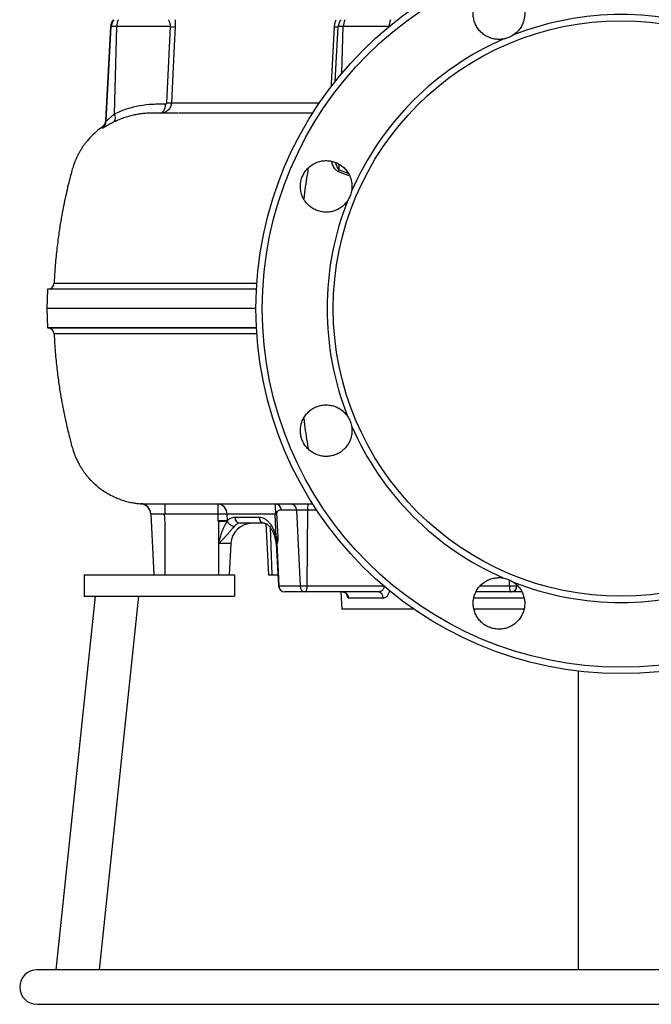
# Model space of a CAD drawing. Header units: millimetres. Extents: x 1733 to 2921, y 857 to 4238.
# Tile 1 of 7: x 1733 to 2321, y 857 to 1774. Entities that reach past the tile are written whole.
import ezdxf

# ---------------------------------------------------------------- set-up
doc = ezdxf.new("R2010")
doc.units = ezdxf.units.MM
doc.header["$LTSCALE"] = 2

msp = doc.modelspace()

# ---------------------------------------------------------------- linework, layer by layer
at = {"color": 7, "linetype": 'Continuous', "lineweight": 25}
for p, q in [((1817.39, 1767.7), (1812.82, 1680.46)), ((1813.43, 1679.89), (1818.03, 1767.7)), ((1823.26, 1767.7), (1818.03, 1767.7)), ((1821.13, 1686.42), (1823.26, 1767.7)), ((1873.17, 1767.7), (1823.26, 1767.7)), ((1869.79, 1696.65), (1873.17, 1767.7)), ((2026.71, 1716.72), (2029.39, 1767.7)), ((2034.17, 1767.7), (2029.39, 1767.7)), ((2076.75, 1767.7), (2034.17, 1767.7)), ((1858.21, 1687.17), (1856.84, 1687.17)), ((1809.38, 1673.86), (1809.4, 1673.87)), ((1758.63, 1523.17), (1758.31, 1505.17)), ((1953.37, 1523.17), (1758.63, 1523.17)), ((1758.31, 1505.17), (1758.63, 1487.17)), ((1952.89, 1505.17), (1758.31, 1505.17)), ((1953.37, 1487.17), (1758.63, 1487.17)), ((1765.1, 1481.46), (1765.1, 1481.46)), ((1845.65, 1323.35), (1845.65, 1323.35)), ((1867.89, 1323.17), (1867.89, 1313.7)), ((1917.66, 1313.7), (1917.66, 1323.17)), ((1854.91, 1313.99), (1857.89, 1257.17)), ((1867.42, 1314.11), (1867.89, 1305.17)), ((1917.66, 1313.7), (1867.89, 1313.7)), ((1917.83, 1307.51), (1917.66, 1313.7)), ((1970.81, 1313.7), (1925.84, 1313.7)), ((1925.84, 1313.7), (1926.01, 1307.51)), ((1971.82, 1292.37), (1970.81, 1313.7)), ((1990.6, 1317.49), (1993.9, 1246.86)), ((2000.82, 1317.49), (2000.34, 1246.86)), ((1867.89, 1305.17), (1867.89, 1257.17)), ((1917.89, 1306.5), (1917.89, 1286.22)), ((1933.25, 1310.86), (1955.9, 1310.86)), ((1960.81, 1305.17), (1938.16, 1305.17)), ((1962.19, 1304.82), (1964.69, 1257.17)), ((1929.41, 1286.22), (1917.89, 1286.22)), ((1917.89, 1286.22), (1917.89, 1257.17)), ((1929.41, 1286.22), (1927.89, 1257.17)), ((1971.79, 1286.22), (1973.85, 1246.86)), ((1972.21, 1286.22), (1974.17, 1246.86)), ((1972.66, 1286.22), (1972.21, 1286.22)), ((1792.89, 1257.17), (1932.89, 1257.17)), ((1792.89, 1257.17), (1792.89, 1237.17)), ((1932.89, 1257.17), (1932.89, 1237.17)), ((1964.69, 1257.17), (1967.62, 1257.17)), ((1967.62, 1257.17), (1973.31, 1257.17)), ((1974.17, 1246.86), (1993.9, 1246.86)), ((1979.86, 1241.17), (1979.85, 1241.17)), ((1999.24, 1241.17), (1979.86, 1241.17)), ((1993.9, 1246.86), (2000.34, 1246.86)), ((1999.55, 1241.17), (1999.24, 1241.17)), ((2066.34, 1241.17), (1999.55, 1241.17)), ((2032.05, 1241.17), (2032.89, 1225.17)), ((2190.64, 1241.17), (2157.94, 1241.17)), ((2188.77, 1246.86), (2195.73, 1246.86)), ((2190.97, 1241.17), (2190.64, 1241.17)), ((2200.28, 1241.17), (2190.97, 1241.17)), ((1803.23, 1237.17), (1766.65, 889.17)), ((1792.89, 1237.17), (1932.89, 1237.17)), ((1843.45, 1237.17), (1806.87, 889.17)), ((2071.43, 1235.49), (2039.24, 1235.49)), ((2100.02, 1225.17), (2032.89, 1225.17)), ((2202.09, 1225.17), (2155.92, 1225.17)), ((2252.89, 1167.53), (2252.89, 889.17)), ((2836.89, 889.17), (1748.89, 889.17)), ((1748.89, 857.17), (2836.89, 857.17))]:
    msp.add_line(p, q, dxfattribs=at)
at = {"color": 8, "linetype": 'Continuous', "lineweight": 25}
for p, q in [((1818.03, 1767.7), (1817.39, 1767.7)), ((2032.93, 1724.32), (2034.17, 1767.7)), ((2076.75, 1767.63), (2076.75, 1767.7)), ((1812.82, 1680.46), (1813.43, 1679.89)), ((2030.37, 1634.44), (2030.51, 1639.33)), ((1845.65, 1323.35), (1845.78, 1323.43)), ((2009.59, 1317.49), (2000.82, 1317.49)), ((1965.98, 1301.5), (1967.62, 1257.17)), ((1972.21, 1286.22), (1971.79, 1286.22)), ((2188.69, 1252.25), (2188.77, 1246.86)), ((1973.85, 1246.86), (1974.17, 1246.86)), ((2000.34, 1246.86), (2071.82, 1246.86)), ((2161.89, 1246.86), (2188.77, 1246.86)), ((2202.26, 1235.49), (2155.63, 1235.49))]:
    msp.add_line(p, q, dxfattribs=at)
at = {"color": 7, "linetype": 'Continuous', "lineweight": 25, "flags": 128}
for points in [[(1877.55, 1767.7), (1876.69, 1749.73), (1874.16, 1696.65)], [(1864.18, 1687.17), (1865.03, 1687.33), (1865.85, 1687.81), (1866.61, 1688.59), (1867.28, 1689.64), (1867.84, 1690.93), (1868.27, 1692.41), (1868.55, 1694.01), (1868.68, 1695.7)], [(1972.03, 1314.8), (1972.85, 1297.52), (1973.1, 1292.37)], [(2188.77, 1246.86), (2188.83, 1245.73), (2188.94, 1244.66), (2189.12, 1243.68), (2189.35, 1242.82), (2189.63, 1242.12), (2189.94, 1241.6), (2190.28, 1241.28), (2190.64, 1241.17)]]:
    msp.add_lwpolyline(points, dxfattribs=at)
at = {"color": 8, "linetype": 'Continuous', "lineweight": 25, "flags": 128}
msp.add_lwpolyline([(2023.18, 1711.61), (2023.34, 1714.62), (2026.1, 1767.7)], dxfattribs=at)
at = {"color": 7, "linetype": 'Continuous', "lineweight": 25}
for radius in [340, 334.1, 268]:
    msp.add_circle((2292.89, 1505.17), radius, dxfattribs=at)
for centre, radius, start, end in [((1827.38, 1767.17), 10, 135.573, 177), ((1828.02, 1767.17), 10.01, 135.61936, 177.01007), ((1839.27, 1767.57), 16.01, 155.66245, 179.56368), ((2039.37, 1767.17), 10, 135.573, 177), ((2049.11, 1767.55), 14.94, 153.67954, 179.43778), ((2094.11, 1767.6), 17.36, 157.74265, 179.67419), ((2292.89, 1505.17), 273.78, 68.51032, 111.48968), ((1875.36, 1810.98), 43.34, 267.10709, 272.89291), ((2027.74, 1789.5), 21.87, 265.68429, 274.31571), ((2292.89, 1505.17), 273.78, 113.51032, 156.48968), ((1871.97, 1740.33), 43.74, 267.13726, 272.86274), ((1804.43, 1680.37), 9.01, 307.06131, 356.93087), ((1815.07, 1682.89), 7.02, 326.05712, 30.18011), ((2014.2, 1639.13), 16.84, 336.92569, 343.8496), ((2292.89, 1505.17), 273.78, 158.51032, 201.48968), ((1758.9, 1529.17), 6, 270.00186, 357.4137), ((1758.9, 1481.17), 6, 2.3004, 89.89599), ((2292.89, 1505.17), 273.78, 203.51032, 246.48968), ((1844.93, 1313.4), 10, 3.24414, 85.71207), ((1844.93, 1313.46), 10, 3.00012, 46.02323), ((1916.73, 1314.1), 9.12, 357.47669, 84.12524), ((1970.81, 1317.39), 5.78, 0.94747, 88.08292), ((1984.93, 1317.52), 5.66, 359.68094, 86.75649), ((2012.11, 1318.83), 11.37, 157.54529, 186.79139), ((1921.75, 1190.8), 122.97, 88.09387, 91.90613), ((1967.48, 1313.12), 4.86, 20.24995, 43.48007), ((1921.92, 1184.61), 122.97, 88.09387, 91.90613), ((1932.89, 1309.89), 7.31, 199.51743, 270.46369), ((1949.38, 1285.17), 20, 90, 177), ((1938.72, 1310.62), 5.47, 177.47669, 264.12524), ((1961.37, 1310.62), 5.47, 177.47669, 264.12524), ((1951.82, 1285.17), 20, 3, 18.86869), ((1974.52, 1288.91), 2.97, 142.45732, 161.49075), ((1951.26, 1285.18), 20.97, 2.84646, 12.87642), ((1972.46, 1254.6), 37.78, 89.03166, 90.96834), ((1970.74, 1285.48), 5.43, 63.67601, 74.8081), ((2292.89, 1505.17), 273.78, 248.51032, 291.48968), ((1979.85, 1247.17), 6, 183, 270), ((1980, 1247.01), 5.84, 181.48536, 268.6114), ((1999.56, 1246.83), 5.66, 179.68094, 266.75649), ((1989.05, 1245.51), 11.37, 337.54529, 6.79139), ((2033.34, 1235.26), 5.91, 2.18988, 89.27484), ((2065.89, 1235.64), 5.55, 358.40836, 85.29298), ((2190.32, 1246.55), 5.41, 276.91266, 3.29475), ((1748.89, 873.17), 16, 90, 270)]:
    msp.add_arc(centre, radius, start, end, dxfattribs=at)
at = {"color": 8, "linetype": 'Continuous', "lineweight": 25}
msp.add_arc((1844.93, 1313.46), 10, 46.02325, 85.08253, dxfattribs=at)
at = {"color": 7, "linetype": 'Continuous', "lineweight": 25}
for points, knots in [([(2183.67, 1756.23), (2182.22, 1755.95), (2180.76, 1755.81), (2178.57, 1755.79), (2177.83, 1755.82), (2176.37, 1755.95), (2175.63, 1756.04), (2173.45, 1756.43), (2172.04, 1756.82), (2169.98, 1757.6), (2169.31, 1757.89), (2167.98, 1758.53), (2167.33, 1758.89), (2165.44, 1760.03), (2164.27, 1760.9), (2162.08, 1762.85), (2161.06, 1763.95), (2159.26, 1766.26), (2158.48, 1767.5), (2157.47, 1769.46), (2157.16, 1770.13), (2156.6, 1771.5), (2156.36, 1772.2), (2155.73, 1774.3), (2155.44, 1775.73), (2155.2, 1777.94), (2155.15, 1778.68), (2155.13, 1780.15), (2155.15, 1780.88), (2155.32, 1783.07), (2155.56, 1784.51), (2156.32, 1787.38), (2156.82, 1788.76), (2157.76, 1790.74), (2158.11, 1791.39), (2158.86, 1792.65), (2159.27, 1793.27), (2160.56, 1795.07), (2161.53, 1796.17), (2163.12, 1797.68), (2163.67, 1798.17), (2164.83, 1799.08), (2165.44, 1799.51), (2167.29, 1800.72), (2168.58, 1801.4), (2171.29, 1802.52), (2172.72, 1802.97), (2175.59, 1803.58), (2177.04, 1803.75), (2179.24, 1803.81), (2179.99, 1803.79), (2181.46, 1803.7), (2182.19, 1803.61), (2184.36, 1803.27), (2185.78, 1802.91), (2187.86, 1802.17), (2188.55, 1801.89), (2189.89, 1801.27), (2190.54, 1800.93), (2192.43, 1799.83), (2193.63, 1798.98), (2195.88, 1797.05), (2196.9, 1796), (2198.28, 1794.29), (2198.71, 1793.7), (2199.53, 1792.48), (2199.91, 1791.84), (2200.96, 1789.89), (2201.54, 1788.54), (2202.21, 1786.45), (2202.4, 1785.74), (2202.72, 1784.3), (2202.85, 1783.57), (2203.13, 1781.38), (2203.18, 1779.92), (2203.02, 1776.99), (2202.8, 1775.51), (2202.1, 1772.66), (2201.62, 1771.28), (2200.72, 1769.27), (2200.38, 1768.61), (2199.65, 1767.32), (2199.26, 1766.7), (2198.01, 1764.9), (2197.07, 1763.78), (2195.5, 1762.22), (2194.94, 1761.72), (2193.8, 1760.78), (2193.21, 1760.34), (2192.59, 1759.92)], [0, 0, 0, 0, 0.03125, 0.03125, 0.046875, 0.046875, 0.0625, 0.0625, 0.09375, 0.09375, 0.109375, 0.109375, 0.125, 0.125, 0.15625, 0.15625, 0.1875, 0.1875, 0.21875, 0.21875, 0.234375, 0.234375, 0.25, 0.25, 0.28125, 0.28125, 0.296875, 0.296875, 0.3125, 0.3125, 0.34375, 0.34375, 0.375, 0.375, 0.390625, 0.390625, 0.40625, 0.40625, 0.4375, 0.4375, 0.453125, 0.453125, 0.46875, 0.46875, 0.5, 0.5, 0.53125, 0.53125, 0.5625, 0.5625, 0.578125, 0.578125, 0.59375, 0.59375, 0.625, 0.625, 0.640625, 0.640625, 0.65625, 0.65625, 0.6875, 0.6875, 0.71875, 0.71875, 0.734375, 0.734375, 0.75, 0.75, 0.78125, 0.78125, 0.796875, 0.796875, 0.8125, 0.8125, 0.84375, 0.84375, 0.875, 0.875, 0.90625, 0.90625, 0.921875, 0.921875, 0.9375, 0.9375, 0.96875, 0.96875, 0.984375, 0.984375, 1, 1, 1, 1]), ([(1873.17, 1767.7), (1873.2, 1768.05), (1873.2, 1768.39), (1873.19, 1769.07), (1873.17, 1769.4), (1873.06, 1770.37), (1872.93, 1770.96), (1872.61, 1772.06), (1872.42, 1772.55), (1872, 1773.43), (1871.78, 1773.82), (1871.53, 1774.17)], [0, 0, 0, 0, 0.125, 0.125, 0.25, 0.25, 0.5, 0.5, 0.75, 0.75, 1, 1, 1, 1]), ([(1877.62, 1774.17), (1877.65, 1773.17), (1877.66, 1772.13), (1877.63, 1769.94), (1877.6, 1768.83), (1877.55, 1767.7)], [0, 0, 0, 0, 0.5, 0.5, 1, 1, 1, 1]), ([(2026.1, 1767.7), (2026.15, 1768.83), (2026.31, 1769.94), (2026.68, 1771.56), (2026.83, 1772.09), (2027.17, 1773.15), (2027.36, 1773.67), (2027.57, 1774.17)], [0, 0, 0, 0, 0.5, 0.5, 0.75, 0.75, 1, 1, 1, 1]), ([(2192.59, 1759.92), (2191.24, 1759.01), (2189.82, 1758.25), (2187.59, 1757.32), (2186.83, 1757.05), (2185.27, 1756.58), (2184.48, 1756.38), (2183.67, 1756.23)], [0, 0, 0, 0, 0.5, 0.5, 0.75, 0.75, 1, 1, 1, 1]), ([(1874.16, 1696.65), (1874.12, 1696.01), (1874.03, 1695.39), (1873.73, 1694.16), (1873.52, 1693.55), (1872.99, 1692.4), (1872.66, 1691.85), (1871.92, 1690.82), (1871.51, 1690.34), (1870.59, 1689.47), (1870.08, 1689.08), (1869.03, 1688.4), (1868.47, 1688.12), (1867.29, 1687.65), (1866.68, 1687.47), (1865.45, 1687.23), (1864.82, 1687.17), (1864.18, 1687.17)], [0, 0, 0, 0, 0.125, 0.125, 0.25, 0.25, 0.375, 0.375, 0.5, 0.5, 0.625, 0.625, 0.75, 0.75, 0.875, 0.875, 1, 1, 1, 1]), ([(1868.68, 1695.7), (1868.93, 1695.7), (1869.18, 1695.77), (1869.5, 1696.02), (1869.6, 1696.12), (1869.74, 1696.36), (1869.78, 1696.5), (1869.79, 1696.65)], [0, 0, 0, 0, 0.5, 0.5, 0.75, 0.75, 1, 1, 1, 1]), ([(1821.13, 1686.42), (1823.02, 1687.37), (1824.94, 1688.24), (1828.81, 1689.83), (1830.77, 1690.55), (1836.67, 1692.49), (1840.62, 1693.48), (1848.57, 1694.93), (1852.57, 1695.38), (1857.59, 1695.63), (1858.59, 1695.67), (1860.61, 1695.7), (1861.62, 1695.7), (1864.64, 1695.7), (1866.66, 1695.7), (1868.68, 1695.7)], [0, 0, 0, 0, 0.125, 0.125, 0.25, 0.25, 0.5, 0.5, 0.75, 0.75, 0.8125, 0.8125, 0.875, 0.875, 1, 1, 1, 1]), ([(1812.77, 1680.47), (1812.72, 1679.81), (1812.59, 1678.41), (1811.74, 1676.55), (1810.7, 1675.13), (1809.84, 1674.31), (1809.46, 1674.04), (1809.34, 1673.96)], [0, 0, 0, 0, 0.200925, 0.434023, 0.660801, 0.89134, 1, 1, 1, 1]), ([(1820.89, 1678.97), (1819.31, 1678.19), (1817.89, 1677.44), (1815.96, 1676.38), (1815.34, 1676.03), (1814.2, 1675.39), (1813.68, 1675.09), (1812.72, 1674.55), (1812.29, 1674.31), (1811.71, 1673.99), (1811.53, 1673.89), (1811.19, 1673.71), (1811.03, 1673.63), (1810.32, 1673.27), (1809.98, 1673.14), (1809.87, 1673.18)], [0, 0, 0, 0, 0.25, 0.25, 0.375, 0.375, 0.5, 0.5, 0.625, 0.625, 0.6875, 0.6875, 0.75, 0.75, 1, 1, 1, 1]), ([(1813.43, 1679.89), (1813.47, 1679.86), (1813.55, 1679.89), (1813.82, 1680.06), (1814, 1680.2), (1814.45, 1680.57), (1814.71, 1680.8), (1815.29, 1681.33), (1815.61, 1681.62), (1816.31, 1682.26), (1816.69, 1682.6), (1817.49, 1683.32), (1817.9, 1683.69), (1819.2, 1684.83), (1820.13, 1685.62), (1821.13, 1686.42)], [0, 0, 0, 0, 0.125, 0.125, 0.25, 0.25, 0.375, 0.375, 0.5, 0.5, 0.625, 0.625, 0.75, 0.75, 1, 1, 1, 1]), ([(1856.84, 1687.17), (1856.65, 1687.17), (1856.45, 1687.17), (1856.07, 1687.17), (1855.5, 1687.16), (1854.93, 1687.15), (1853.78, 1687.12), (1853.02, 1687.09), (1850.74, 1686.97), (1849.22, 1686.85), (1846.18, 1686.53), (1844.67, 1686.32), (1841.65, 1685.83), (1840.15, 1685.54), (1835.64, 1684.54), (1832.65, 1683.7), (1828.19, 1682.15), (1826.71, 1681.58), (1823.78, 1680.35), (1822.33, 1679.69), (1820.89, 1678.97)], [0, 0, 0, 0, 0.015625, 0.015625, 0.03125, 0.0625, 0.0625, 0.125, 0.125, 0.25, 0.25, 0.375, 0.375, 0.5, 0.5, 0.75, 0.75, 0.875, 0.875, 1, 1, 1, 1]), ([(1880.31, 1687.17), (1878.48, 1687.17), (1874.1, 1687.17), (1868.33, 1687.17), (1862.95, 1687.17), (1859.71, 1687.17), (1858.3, 1687.17), (1858.21, 1687.17)], [0, 0, 0, 0, 0.204906, 0.48822, 0.747393, 0.982581, 1, 1, 1, 1]), ([(2006.12, 1687.17), (2003.71, 1687.17), (1995.37, 1687.17), (1981.98, 1687.17), (1965.84, 1687.17), (1950.61, 1687.17), (1936.27, 1687.17), (1923.03, 1687.17), (1910.93, 1687.17), (1899.98, 1687.17), (1890.27, 1687.17), (1883.95, 1687.17), (1881.25, 1687.17), (1880.98, 1687.17)], [0, 0, 0, 0, 0.0416497, 0.1443565, 0.2469885, 0.3524388, 0.4579703, 0.5634205, 0.668831, 0.7743225, 0.8797329, 0.9882051, 1, 1, 1, 1]), ([(1809.37, 1673.88), (1809.04, 1673.68), (1806.67, 1672.17), (1803.09, 1669.02), (1798.97, 1665.02), (1796.21, 1661.9), (1794.28, 1659.5), (1792.68, 1657.36), (1790.98, 1654.89), (1789.33, 1652.26), (1787.75, 1649.47), (1786.09, 1646.23), (1784.45, 1642.51), (1782.84, 1638.19), (1781.42, 1633.31), (1779.82, 1627.23), (1777.94, 1619.79), (1776.08, 1611.8), (1774.24, 1603.22), (1772.43, 1594.04), (1770.52, 1583.11), (1768.58, 1570.19), (1766.83, 1555.42), (1765.55, 1541.42), (1765.12, 1532.42), (1764.95, 1528.88)], [0, 0, 0, 0, 0.007438, 0.055212, 0.092858, 0.12004, 0.1367, 0.15283, 0.172328, 0.195609, 0.213551, 0.235233, 0.266462, 0.291504, 0.323592, 0.363484, 0.411597, 0.470166, 0.520164, 0.578934, 0.648815, 0.731843, 0.828028, 0.932527, 1, 1, 1, 1]), ([(2038.14, 1605.47), (2037.31, 1604.24), (2036.38, 1603.11), (2034.84, 1601.55), (2034.3, 1601.05), (2033.17, 1600.1), (2032.58, 1599.65), (2030.77, 1598.38), (2029.49, 1597.66), (2027.49, 1596.76), (2026.81, 1596.49), (2025.41, 1596), (2024.7, 1595.79), (2022.56, 1595.27), (2021.11, 1595.05), (2018.18, 1594.88), (2016.69, 1594.93), (2013.78, 1595.3), (2012.35, 1595.62), (2010.25, 1596.29), (2009.55, 1596.55), (2008.2, 1597.13), (2007.53, 1597.45), (2005.6, 1598.49), (2004.38, 1599.29), (2002.65, 1600.68), (2002.1, 1601.17), (2001.04, 1602.2), (2000.54, 1602.73), (1999.11, 1604.39), (1998.26, 1605.59), (1996.77, 1608.15), (1996.15, 1609.49), (1995.42, 1611.55), (1995.2, 1612.25), (1994.84, 1613.68), (1994.68, 1614.4), (1994.33, 1616.59), (1994.24, 1618.05), (1994.29, 1620.25), (1994.34, 1620.98), (1994.51, 1622.45), (1994.64, 1623.18), (1995.09, 1625.34), (1995.53, 1626.74), (1996.65, 1629.45), (1997.34, 1630.77), (1998.94, 1633.23), (1999.84, 1634.38), (2001.36, 1635.98), (2001.9, 1636.49), (2003.01, 1637.47), (2003.58, 1637.92), (2005.36, 1639.21), (2006.62, 1639.96), (2008.62, 1640.91), (2009.3, 1641.2), (2010.69, 1641.71), (2011.38, 1641.93), (2013.5, 1642.49), (2014.95, 1642.74), (2017.91, 1642.97), (2019.37, 1642.94), (2021.55, 1642.71), (2022.28, 1642.6), (2023.72, 1642.31), (2024.44, 1642.13), (2026.56, 1641.49), (2027.92, 1640.95), (2029.87, 1639.94), (2030.51, 1639.58), (2031.76, 1638.79), (2032.37, 1638.36), (2034.11, 1637.01), (2035.18, 1636.01), (2037.14, 1633.83), (2038.03, 1632.63), (2039.55, 1630.12), (2040.19, 1628.81), (2040.97, 1626.74), (2041.2, 1626.04), (2041.59, 1624.61), (2041.76, 1623.9), (2042.15, 1621.74), (2042.27, 1620.28), (2042.26, 1618.06), (2042.22, 1617.32), (2042.08, 1615.85), (2041.97, 1615.12), (2041.83, 1614.39)], [0, 0, 0, 0, 0.03125, 0.03125, 0.046875, 0.046875, 0.0625, 0.0625, 0.09375, 0.09375, 0.109375, 0.109375, 0.125, 0.125, 0.15625, 0.15625, 0.1875, 0.1875, 0.21875, 0.21875, 0.234375, 0.234375, 0.25, 0.25, 0.28125, 0.28125, 0.296875, 0.296875, 0.3125, 0.3125, 0.34375, 0.34375, 0.375, 0.375, 0.390625, 0.390625, 0.40625, 0.40625, 0.4375, 0.4375, 0.453125, 0.453125, 0.46875, 0.46875, 0.5, 0.5, 0.53125, 0.53125, 0.5625, 0.5625, 0.578125, 0.578125, 0.59375, 0.59375, 0.625, 0.625, 0.640625, 0.640625, 0.65625, 0.65625, 0.6875, 0.6875, 0.71875, 0.71875, 0.734375, 0.734375, 0.75, 0.75, 0.78125, 0.78125, 0.796875, 0.796875, 0.8125, 0.8125, 0.84375, 0.84375, 0.875, 0.875, 0.90625, 0.90625, 0.921875, 0.921875, 0.9375, 0.9375, 0.96875, 0.96875, 0.984375, 0.984375, 1, 1, 1, 1]), ([(2041.83, 1614.39), (2041.53, 1612.79), (2041.06, 1611.24), (2040.14, 1609.01), (2039.79, 1608.28), (2039.02, 1606.85), (2038.6, 1606.15), (2038.14, 1605.47)], [0, 0, 0, 0, 0.5, 0.5, 0.75, 0.75, 1, 1, 1, 1]), ([(1759.14, 1487.17), (1759.25, 1487.17), (1759.48, 1487.17), (1762.65, 1487.17), (1768.1, 1487.17), (1776.04, 1487.17), (1786.32, 1487.17), (1798.88, 1487.17), (1813.62, 1487.17), (1830.5, 1487.17), (1849.52, 1487.17), (1870.57, 1487.17), (1893.49, 1487.17), (1918.21, 1487.17), (1938.41, 1487.17), (1950.65, 1487.17), (1953.65, 1487.17)], [0, 0, 0, 0, 0.0653102, 0.1405115, 0.2154646, 0.2912996, 0.3674002, 0.4435874, 0.5196815, 0.5955111, 0.6713096, 0.7473701, 0.8235257, 0.8995981, 0.9754066, 1, 1, 1, 1]), ([(1764.95, 1481.46), (1765.09, 1478.54), (1765.46, 1470.25), (1766.63, 1456.95), (1768.31, 1442.23), (1770.2, 1429.21), (1772.1, 1418.1), (1774, 1408.23), (1775.88, 1399.44), (1777.71, 1391.54), (1779.36, 1384.87), (1780.86, 1379.2), (1782.33, 1373.68), (1784.11, 1368.61), (1786.14, 1364.01), (1788.03, 1360.34), (1789.84, 1357.24), (1791.56, 1354.59), (1793.4, 1352), (1795.37, 1349.45), (1797.84, 1346.57), (1801.01, 1343.26), (1804.78, 1339.85), (1809.03, 1336.56), (1813.59, 1333.51), (1818.62, 1330.71), (1824.14, 1328.22), (1829.65, 1326.27), (1834.84, 1324.9), (1839.24, 1324.06), (1842.73, 1323.6), (1844.86, 1323.4), (1845.57, 1323.36), (1845.65, 1323.35)], [0, 0, 0, 0, 0.04423, 0.125936, 0.202279, 0.268909, 0.325431, 0.373162, 0.421325, 0.461796, 0.496179, 0.525641, 0.550853, 0.583008, 0.607446, 0.62831, 0.646632, 0.662855, 0.677269, 0.695905, 0.712807, 0.736168, 0.766899, 0.791448, 0.819388, 0.85173, 0.880283, 0.912903, 0.941818, 0.963109, 0.98059, 0.997814, 1, 1, 1, 1]), ([(2041.83, 1395.96), (2042.11, 1394.5), (2042.26, 1393.04), (2042.27, 1390.85), (2042.24, 1390.12), (2042.12, 1388.65), (2042.02, 1387.91), (2041.63, 1385.73), (2041.24, 1384.32), (2040.47, 1382.27), (2040.17, 1381.59), (2039.53, 1380.27), (2039.17, 1379.61), (2038.03, 1377.73), (2037.16, 1376.55), (2035.21, 1374.36), (2034.12, 1373.34), (2031.8, 1371.55), (2030.57, 1370.76), (2028.6, 1369.75), (2027.93, 1369.44), (2026.56, 1368.89), (2025.87, 1368.64), (2023.76, 1368.01), (2022.33, 1367.72), (2020.13, 1367.48), (2019.39, 1367.44), (2017.92, 1367.41), (2017.18, 1367.43), (2015, 1367.6), (2013.55, 1367.84), (2010.68, 1368.6), (2009.31, 1369.11), (2007.32, 1370.05), (2006.68, 1370.39), (2005.41, 1371.14), (2004.79, 1371.55), (2002.99, 1372.85), (2001.89, 1373.81), (2000.38, 1375.4), (1999.9, 1375.96), (1998.98, 1377.11), (1998.55, 1377.72), (1997.35, 1379.57), (1996.66, 1380.86), (1995.54, 1383.57), (1995.1, 1385), (1994.49, 1387.87), (1994.31, 1389.32), (1994.26, 1391.53), (1994.27, 1392.27), (1994.37, 1393.74), (1994.45, 1394.47), (1994.8, 1396.64), (1995.16, 1398.06), (1995.9, 1400.15), (1996.18, 1400.83), (1996.8, 1402.17), (1997.13, 1402.82), (1998.23, 1404.72), (1999.08, 1405.92), (2001.01, 1408.17), (2002.07, 1409.19), (2003.77, 1410.56), (2004.36, 1411), (2005.59, 1411.81), (2006.22, 1412.19), (2008.17, 1413.25), (2009.52, 1413.82), (2011.61, 1414.49), (2012.32, 1414.68), (2013.76, 1415.01), (2014.49, 1415.13), (2016.68, 1415.41), (2018.14, 1415.46), (2021.07, 1415.3), (2022.55, 1415.08), (2025.4, 1414.38), (2026.78, 1413.91), (2028.79, 1413), (2029.45, 1412.67), (2030.74, 1411.94), (2031.36, 1411.55), (2033.17, 1410.29), (2034.29, 1409.35), (2035.84, 1407.78), (2036.34, 1407.23), (2037.28, 1406.08), (2037.72, 1405.49), (2038.14, 1404.88)], [0, 0, 0, 0, 0.03125, 0.03125, 0.046875, 0.046875, 0.0625, 0.0625, 0.09375, 0.09375, 0.109375, 0.109375, 0.125, 0.125, 0.15625, 0.15625, 0.1875, 0.1875, 0.21875, 0.21875, 0.234375, 0.234375, 0.25, 0.25, 0.28125, 0.28125, 0.296875, 0.296875, 0.3125, 0.3125, 0.34375, 0.34375, 0.375, 0.375, 0.390625, 0.390625, 0.40625, 0.40625, 0.4375, 0.4375, 0.453125, 0.453125, 0.46875, 0.46875, 0.5, 0.5, 0.53125, 0.53125, 0.5625, 0.5625, 0.578125, 0.578125, 0.59375, 0.59375, 0.625, 0.625, 0.640625, 0.640625, 0.65625, 0.65625, 0.6875, 0.6875, 0.71875, 0.71875, 0.734375, 0.734375, 0.75, 0.75, 0.78125, 0.78125, 0.796875, 0.796875, 0.8125, 0.8125, 0.84375, 0.84375, 0.875, 0.875, 0.90625, 0.90625, 0.921875, 0.921875, 0.9375, 0.9375, 0.96875, 0.96875, 0.984375, 0.984375, 1, 1, 1, 1]), ([(2038.14, 1404.88), (2039.05, 1403.53), (2039.82, 1402.1), (2040.74, 1399.87), (2041.02, 1399.11), (2041.48, 1397.55), (2041.68, 1396.76), (2041.83, 1395.96)], [0, 0, 0, 0, 0.5, 0.5, 0.75, 0.75, 1, 1, 1, 1]), ([(1852.62, 1323.18), (1853.14, 1323.18), (1854.35, 1323.18), (1856.99, 1323.17), (1860.66, 1323.17), (1865.51, 1323.17), (1871.71, 1323.17), (1879.51, 1323.17), (1889.15, 1323.17), (1900.88, 1323.17), (1914.15, 1323.17), (1928.82, 1323.17), (1944.73, 1323.17), (1961.23, 1323.17), (1977.96, 1323.17), (1992.31, 1323.17), (2001.99, 1323.17), (2005.83, 1323.17)], [0, 0, 0, 0, 0.035883, 0.08487, 0.139078, 0.198526, 0.263258, 0.333353, 0.408932, 0.490133, 0.57704, 0.653902, 0.734876, 0.81992, 0.88631, 0.954874, 1, 1, 1, 1]), ([(1853.34, 1323.17), (1854.36, 1323.17), (1855.46, 1323.17), (1857.74, 1323.17), (1858.93, 1323.17), (1860.77, 1323.17), (1861.39, 1323.17), (1862.66, 1323.17), (1863.31, 1323.17), (1865.26, 1323.17), (1866.57, 1323.17), (1867.89, 1323.17)], [0, 0, 0, 0, 0.25, 0.25, 0.5, 0.5, 0.625, 0.625, 0.75, 0.75, 1, 1, 1, 1]), ([(1971, 1323.17), (1970.91, 1323.17), (1970.85, 1323.07), (1970.76, 1322.65), (1970.74, 1322.32), (1970.75, 1321.58), (1970.75, 1321.3), (1970.78, 1320.64), (1970.79, 1320.26), (1970.84, 1319.39), (1970.87, 1318.9), (1970.91, 1318.06), (1970.93, 1317.77), (1970.96, 1317.14), (1970.98, 1316.81), (1971, 1316.46)], [0, 0, 0, 0, 0.25, 0.25, 0.5, 0.5, 0.625, 0.625, 0.75, 0.75, 0.875, 0.875, 0.9375, 0.9375, 1, 1, 1, 1]), ([(1867.44, 1313.7), (1866.61, 1313.7), (1865.78, 1313.7), (1864.15, 1313.7), (1863.37, 1313.7), (1862.23, 1313.7), (1861.87, 1313.7), (1861.14, 1313.7), (1860.79, 1313.7), (1859.76, 1313.7), (1859.14, 1313.7), (1857.99, 1313.74), (1857.46, 1313.77), (1856.56, 1313.84), (1856.17, 1313.88), (1855.7, 1313.92), (1855.56, 1313.94), (1855.33, 1313.96), (1855.23, 1313.97), (1854.99, 1313.99), (1854.91, 1314), (1854.91, 1313.99)], [0, 0, 0, 0, 0.125, 0.125, 0.25, 0.25, 0.3125, 0.3125, 0.375, 0.375, 0.5, 0.5, 0.625, 0.625, 0.75, 0.75, 0.8125, 0.8125, 0.875, 0.875, 1, 1, 1, 1]), ([(1971, 1316.46), (1971.03, 1316.01), (1971.02, 1315.56), (1970.96, 1314.64), (1970.9, 1314.17), (1970.81, 1313.7)], [0, 0, 0, 0, 0.5, 0.5, 1, 1, 1, 1]), ([(1972.03, 1314.8), (1971.89, 1314.63), (1971.71, 1314.44), (1971.31, 1314.08), (1971.07, 1313.89), (1970.81, 1313.7)], [0, 0, 0, 0, 0.5, 0.5, 1, 1, 1, 1]), ([(1976.59, 1317.49), (1976.16, 1317.49), (1975.74, 1317.46), (1974.92, 1317.32), (1974.52, 1317.21), (1973.74, 1316.88), (1973.36, 1316.66), (1972.82, 1316.17), (1972.64, 1315.98), (1972.39, 1315.62), (1972.31, 1315.49), (1972.16, 1315.18), (1972.09, 1315.01), (1972.03, 1314.8)], [0, 0, 0, 0, 0.25, 0.25, 0.5, 0.5, 0.75, 0.75, 0.875, 0.875, 0.9375, 0.9375, 1, 1, 1, 1]), ([(1990.6, 1317.49), (1988, 1317.49), (1985.52, 1317.49), (1980.85, 1317.49), (1978.65, 1317.49), (1976.59, 1317.49)], [0, 0, 0, 0, 0.5, 0.5, 1, 1, 1, 1]), ([(2000.82, 1317.49), (2000.31, 1317.49), (1999.79, 1317.49), (1998.76, 1317.49), (1998.24, 1317.49), (1997.24, 1317.49), (1996.74, 1317.49), (1995.77, 1317.49), (1995.3, 1317.49), (1994.39, 1317.49), (1993.96, 1317.49), (1993.14, 1317.49), (1992.75, 1317.49), (1991.66, 1317.49), (1991.07, 1317.49), (1990.6, 1317.49)], [0, 0, 0, 0, 0.125, 0.125, 0.25, 0.25, 0.375, 0.375, 0.5, 0.5, 0.625, 0.625, 0.75, 0.75, 1, 1, 1, 1]), ([(1925.93, 1307.39), (1925.88, 1307.35), (1925.82, 1307.33), (1925.71, 1307.28), (1925.65, 1307.26), (1925.47, 1307.21), (1925.34, 1307.19), (1924.94, 1307.11), (1924.66, 1307.08), (1923.78, 1306.97), (1923.13, 1306.92), (1921.73, 1306.8), (1920.99, 1306.74), (1919.47, 1306.62), (1918.68, 1306.56), (1917.89, 1306.5)], [0, 0, 0, 0, 0.03125, 0.03125, 0.0625, 0.0625, 0.125, 0.125, 0.25, 0.25, 0.5, 0.5, 0.75, 0.75, 1, 1, 1, 1]), ([(1925.93, 1307.39), (1925.53, 1306.72), (1925.11, 1306), (1924.48, 1304.83), (1924.27, 1304.43), (1923.86, 1303.62), (1923.65, 1303.21), (1923.05, 1301.95), (1922.67, 1301.08), (1921.93, 1299.32), (1921.58, 1298.41), (1920.58, 1295.67), (1919.99, 1293.81), (1919.16, 1290.98), (1918.9, 1290.03), (1918.39, 1288.13), (1918.14, 1287.17), (1917.89, 1286.22)], [0, 0, 0, 0, 0.125, 0.125, 0.1875, 0.1875, 0.25, 0.25, 0.375, 0.375, 0.5, 0.5, 0.75, 0.75, 0.875, 0.875, 1, 1, 1, 1]), ([(1932.95, 1302.57), (1932.54, 1302.1), (1932.06, 1301.57), (1931.27, 1300.67), (1930.99, 1300.35), (1930.41, 1299.69), (1930.12, 1299.35), (1929.24, 1298.32), (1928.63, 1297.6), (1927.38, 1296.12), (1926.75, 1295.36), (1925.47, 1293.88), (1924.82, 1293.14), (1923.51, 1291.69), (1922.83, 1290.98), (1921.46, 1289.59), (1920.76, 1288.9), (1919.69, 1287.89), (1919.33, 1287.55), (1918.61, 1286.88), (1918.25, 1286.55), (1917.89, 1286.22)], [0, 0, 0, 0, 0.125, 0.125, 0.1875, 0.1875, 0.25, 0.25, 0.375, 0.375, 0.5, 0.5, 0.625, 0.625, 0.75, 0.75, 0.875, 0.875, 0.9375, 0.9375, 1, 1, 1, 1]), ([(1925.93, 1307.39), (1925.94, 1307.4), (1925.96, 1307.42), (1925.98, 1307.43), (1925.98, 1307.43), (1925.99, 1307.44), (1926, 1307.45)], [0, 0, 0, 0, 0.00004581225, 0.00004581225, 0.00004581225, 0.00006531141, 0.00006531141, 0.00006531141, 0.00006531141]), ([(1926.01, 1307.51), (1926.56, 1308.06), (1927.12, 1308.54), (1928.27, 1309.37), (1928.88, 1309.73), (1930.7, 1310.57), (1931.96, 1310.86), (1933.25, 1310.86)], [0, 0, 0, 0, 0.25, 0.25, 0.5, 0.5, 1, 1, 1, 1]), ([(1938.16, 1305.17), (1937.19, 1305.17), (1936.26, 1304.95), (1934.94, 1304.29), (1934.51, 1304.01), (1933.7, 1303.37), (1933.31, 1302.99), (1932.95, 1302.57)], [0, 0, 0, 0, 0.5, 0.5, 0.75, 0.75, 1, 1, 1, 1]), ([(1955.9, 1310.86), (1956.73, 1310.86), (1957.55, 1310.74), (1959.18, 1310.29), (1959.98, 1309.95), (1961.16, 1309.28), (1961.56, 1309.04), (1962.33, 1308.48), (1962.72, 1308.18), (1963.85, 1307.2), (1964.57, 1306.45), (1965.61, 1305.2), (1965.94, 1304.77), (1966.6, 1303.84), (1966.93, 1303.36), (1967.87, 1301.86), (1968.45, 1300.79), (1969.53, 1298.54), (1970.02, 1297.36), (1970.73, 1295.52), (1970.95, 1294.9), (1971.39, 1293.64), (1971.6, 1293), (1971.82, 1292.37)], [0, 0, 0, 0, 0.125, 0.125, 0.25, 0.25, 0.3125, 0.3125, 0.375, 0.375, 0.5, 0.5, 0.5625, 0.5625, 0.625, 0.625, 0.75, 0.75, 0.875, 0.875, 0.9375, 0.9375, 1, 1, 1, 1]), ([(1960.86, 1305.13), (1961.08, 1305.13), (1961.55, 1305.14), (1962.61, 1304.71), (1963.9, 1303.85), (1965.34, 1302.43), (1966.84, 1300.44), (1968.26, 1297.94), (1969.59, 1294.99), (1970.33, 1292.79), (1970.71, 1291.68)], [0, 0, 0, 0, 0.113518, 0.241808, 0.358131, 0.484463, 0.606443, 0.736052, 0.866521, 1, 1, 1, 1]), ([(1972.66, 1286.22), (1972.64, 1286.56), (1972.6, 1286.89), (1972.5, 1287.54), (1972.42, 1287.87), (1972.17, 1288.78), (1971.95, 1289.34), (1971.7, 1289.85)], [0, 0, 0, 0, 0.25, 0.25, 0.5, 0.5, 1, 1, 1, 1]), ([(1972.16, 1290.72), (1972.11, 1291), (1972.05, 1291.27), (1971.94, 1291.82), (1971.88, 1292.1), (1971.82, 1292.37)], [0, 0, 0, 0, 0.5, 0.5, 1, 1, 1, 1]), ([(1972.16, 1290.72), (1972.33, 1289.98), (1972.46, 1289.23), (1972.63, 1287.72), (1972.68, 1286.96), (1972.66, 1286.22)], [0, 0, 0, 0, 0.5, 0.5, 1, 1, 1, 1]), ([(1973.15, 1290.34), (1973.15, 1289.55), (1973.11, 1288.79), (1972.99, 1287.72), (1972.94, 1287.38), (1972.82, 1286.75), (1972.74, 1286.47), (1972.66, 1286.22)], [0, 0, 0, 0, 0.5, 0.5, 0.75, 0.75, 1, 1, 1, 1]), ([(1973.1, 1292.37), (1973.11, 1292.03), (1973.12, 1291.69), (1973.14, 1291.02), (1973.15, 1290.68), (1973.15, 1290.34)], [0, 0, 0, 0, 0.5, 0.5, 1, 1, 1, 1]), ([(2192.59, 1250.42), (2193.82, 1249.59), (2194.95, 1248.66), (2196.52, 1247.12), (2197.01, 1246.58), (2197.96, 1245.46), (2198.41, 1244.87), (2199.68, 1243.05), (2200.4, 1241.78), (2201.31, 1239.77), (2201.58, 1239.09), (2202.06, 1237.7), (2202.27, 1236.98), (2202.8, 1234.84), (2203.01, 1233.4), (2203.18, 1230.47), (2203.13, 1228.97), (2202.76, 1226.06), (2202.44, 1224.64), (2201.77, 1222.54), (2201.51, 1221.84), (2200.93, 1220.48), (2200.62, 1219.82), (2199.58, 1217.89), (2198.77, 1216.66), (2197.38, 1214.94), (2196.89, 1214.38), (2195.87, 1213.32), (2195.33, 1212.82), (2193.67, 1211.39), (2192.47, 1210.54), (2189.91, 1209.05), (2188.58, 1208.44), (2186.51, 1207.7), (2185.81, 1207.48), (2184.39, 1207.12), (2183.66, 1206.97), (2181.47, 1206.62), (2180.01, 1206.52), (2177.82, 1206.58), (2177.08, 1206.63), (2175.62, 1206.8), (2174.88, 1206.92), (2172.72, 1207.38), (2171.33, 1207.81), (2168.62, 1208.93), (2167.29, 1209.62), (2164.83, 1211.22), (2163.68, 1212.13), (2162.08, 1213.65), (2161.57, 1214.18), (2160.6, 1215.29), (2160.14, 1215.87), (2158.85, 1217.65), (2158.1, 1218.9), (2157.15, 1220.9), (2156.86, 1221.59), (2156.35, 1222.97), (2156.13, 1223.67), (2155.57, 1225.79), (2155.32, 1227.23), (2155.09, 1230.19), (2155.12, 1231.66), (2155.35, 1233.84), (2155.46, 1234.56), (2155.75, 1236), (2155.93, 1236.72), (2156.57, 1238.85), (2157.12, 1240.2), (2158.12, 1242.16), (2158.48, 1242.79), (2159.27, 1244.04), (2159.7, 1244.65), (2161.05, 1246.39), (2162.05, 1247.46), (2164.23, 1249.42), (2165.43, 1250.31), (2167.94, 1251.83), (2169.26, 1252.47), (2171.32, 1253.25), (2172.03, 1253.48), (2173.45, 1253.88), (2174.17, 1254.04), (2176.33, 1254.43), (2177.79, 1254.56), (2180, 1254.55), (2180.74, 1254.51), (2182.21, 1254.36), (2182.95, 1254.26), (2183.67, 1254.12)], [0, 0, 0, 0, 0.03125, 0.03125, 0.046875, 0.046875, 0.0625, 0.0625, 0.09375, 0.09375, 0.109375, 0.109375, 0.125, 0.125, 0.15625, 0.15625, 0.1875, 0.1875, 0.21875, 0.21875, 0.234375, 0.234375, 0.25, 0.25, 0.28125, 0.28125, 0.296875, 0.296875, 0.3125, 0.3125, 0.34375, 0.34375, 0.375, 0.375, 0.390625, 0.390625, 0.40625, 0.40625, 0.4375, 0.4375, 0.453125, 0.453125, 0.46875, 0.46875, 0.5, 0.5, 0.53125, 0.53125, 0.5625, 0.5625, 0.578125, 0.578125, 0.59375, 0.59375, 0.625, 0.625, 0.640625, 0.640625, 0.65625, 0.65625, 0.6875, 0.6875, 0.71875, 0.71875, 0.734375, 0.734375, 0.75, 0.75, 0.78125, 0.78125, 0.796875, 0.796875, 0.8125, 0.8125, 0.84375, 0.84375, 0.875, 0.875, 0.90625, 0.90625, 0.921875, 0.921875, 0.9375, 0.9375, 0.96875, 0.96875, 0.984375, 0.984375, 1, 1, 1, 1]), ([(2183.67, 1254.12), (2185.28, 1253.81), (2186.82, 1253.34), (2189.05, 1252.42), (2189.78, 1252.07), (2191.22, 1251.3), (2191.92, 1250.88), (2192.59, 1250.42)], [0, 0, 0, 0, 0.5, 0.5, 0.75, 0.75, 1, 1, 1, 1]), ([(2033.45, 1241.15), (2033.5, 1241.16), (2034.13, 1241.25), (2035.27, 1240.89), (2036.49, 1240.22), (2037.17, 1239.54), (2037.42, 1239.14), (2037.4, 1239.18), (2037.4, 1239.19)], [0, 0, 0, 0, 0.022701, 0.293259, 0.52234, 0.725927, 0.917273, 1, 1, 1, 1]), ([(2072.18, 1246.86), (2072.21, 1246.41), (2072.18, 1245.97), (2072.04, 1245.33), (2071.99, 1245.12), (2071.85, 1244.72), (2071.77, 1244.53), (2071.5, 1243.98), (2071.28, 1243.64), (2070.79, 1243.03), (2070.52, 1242.77), (2069.95, 1242.3), (2069.64, 1242.1), (2069.01, 1241.76), (2068.69, 1241.62), (2068.03, 1241.39), (2067.7, 1241.31), (2067.02, 1241.2), (2066.68, 1241.17), (2066.34, 1241.17)], [0, 0, 0, 0, 0.125, 0.125, 0.1875, 0.1875, 0.25, 0.25, 0.375, 0.375, 0.5, 0.5, 0.625, 0.625, 0.75, 0.75, 0.875, 0.875, 1, 1, 1, 1])]:
    msp.add_open_spline(points, degree=3, knots=knots, dxfattribs=at)
at = {"color": 8, "linetype": 'Continuous', "lineweight": 25}
for points, knots in [([(1874.16, 1696.65), (1875.42, 1696.65), (1878.09, 1696.65), (1883.65, 1696.65), (1890.58, 1696.65), (1898.84, 1696.65), (1908.43, 1696.65), (1919.37, 1696.65), (1930.81, 1696.65), (1944.2, 1696.65), (1959.78, 1696.65), (1978.99, 1696.65), (1996.42, 1696.65), (2008.02, 1696.65), (2012.08, 1696.65)], [0, 0, 0, 0, 0.07257, 0.153966, 0.235426, 0.316822, 0.400583, 0.484412, 0.568173, 0.637391, 0.738971, 0.840551, 0.944141, 1, 1, 1, 1]), ([(1809.87, 1673.18), (1809.46, 1673.35), (1808.88, 1673.6), (1809.27, 1673.8), (1809.38, 1673.86)], [0, 0, 0, 0, 0.710811, 1, 1, 1, 1]), ([(2029.69, 1632.53), (2028.84, 1633.04), (2026.61, 1634.41), (2024.6, 1638.02), (2023.79, 1640.93), (2023.43, 1642.2)], [0, 0, 0, 0, 0.257346, 0.67777, 1, 1, 1, 1]), ([(2001.63, 1636.11), (2001.23, 1633.93), (1999.53, 1624.48), (1998.29, 1614.81), (1997.33, 1607.37)], [0, 0, 0, 0, 0.2297238, 1, 1, 1, 1]), ([(2026.94, 1640.98), (2026.98, 1640.81), (2027.3, 1639.08), (2028.21, 1636.9), (2029.55, 1634.99), (2030.2, 1634.55), (2030.37, 1634.44)], [0, 0, 0, 0, 0.067714, 0.672905, 0.91548, 1, 1, 1, 1]), ([(2039.84, 1628.68), (2039.12, 1628.95), (2035.69, 1630.27), (2032.34, 1631.53), (2029.69, 1632.53)], [0, 0, 0, 0, 0.209868, 1, 1, 1, 1]), ([(2030.37, 1634.44), (2033.02, 1633.44), (2035.71, 1632.42), (2038.47, 1631.34), (2038.52, 1631.32)], [0, 0, 0, 0, 0.981041, 1, 1, 1, 1]), ([(1764.99, 1528.88), (1765.09, 1528.88), (1765.29, 1528.88), (1767.79, 1528.88), (1772.09, 1528.88), (1778.33, 1528.88), (1786.16, 1528.88), (1795.38, 1528.88), (1805.8, 1528.88), (1817.79, 1528.88), (1831.38, 1528.88), (1846.55, 1528.88), (1857.72, 1528.88), (1864.05, 1528.88), (1866.43, 1528.88), (1876.08, 1528.89), (1892.65, 1528.89), (1915.83, 1528.89), (1935.86, 1528.89), (1949, 1528.89), (1953.82, 1528.89)], [0, 0, 0, 0, 0.057734, 0.124037, 0.192521, 0.261067, 0.329551, 0.39211, 0.454717, 0.517274, 0.581671, 0.646121, 0.710517, 0.711778, 0.71682, 0.736988, 0.817711, 0.888423, 0.959135, 1, 1, 1, 1]), ([(1954.07, 1481.46), (1952.22, 1481.46), (1942.86, 1481.46), (1926.95, 1481.46), (1906.5, 1481.46), (1887.08, 1481.46), (1868.71, 1481.46), (1851.53, 1481.46), (1835.92, 1481.46), (1821.89, 1481.47), (1809.44, 1481.47), (1798.34, 1481.47), (1788.7, 1481.47), (1780.58, 1481.47), (1774.18, 1481.47), (1769.44, 1481.47), (1766.41, 1481.47), (1764.91, 1481.46), (1765.06, 1481.46), (1765.1, 1481.46)], [0, 0, 0, 0, 0.015514, 0.078571, 0.141677, 0.204734, 0.269642, 0.334604, 0.399511, 0.462576, 0.525692, 0.588758, 0.653702, 0.718701, 0.783645, 0.846025, 0.908452, 0.970831, 1, 1, 1, 1]), ([(1997.38, 1402.61), (1998.32, 1395.29), (1999.53, 1385.89), (2001.18, 1376.7), (2001.55, 1374.67)], [0, 0, 0, 0, 0.779263, 1, 1, 1, 1]), ([(1845.78, 1323.43), (1846.04, 1323.42), (1846.53, 1323.41), (1849.27, 1323.23), (1851.72, 1323.2), (1852.47, 1323.19)], [0, 0, 0, 0, 0.413889, 0.820457, 1, 1, 1, 1]), ([(1971.7, 1289.85), (1971.38, 1290.29), (1970.99, 1290.81), (1970.79, 1291.56), (1970.75, 1291.69)], [0, 0, 0, 0, 0.825155, 1, 1, 1, 1]), ([(2037.14, 1239.12), (2037.18, 1238.95), (2037.46, 1237.54), (2038.19, 1236.01), (2038.89, 1235.66), (2039.24, 1235.49)], [0, 0, 0, 0, 0.066175, 0.534657, 1, 1, 1, 1]), ([(2071.43, 1235.49), (2072.07, 1235.58), (2073.43, 1235.77), (2075.28, 1237.41), (2076.75, 1239.75), (2077.24, 1241.73), (2077.45, 1242.59)], [0, 0, 0, 0, 0.250233, 0.5373637, 0.8000924, 1, 1, 1, 1])]:
    msp.add_open_spline(points, degree=3, knots=knots, dxfattribs=at)
at = {"color": 7, "linetype": 'Continuous', "lineweight": 25}
for points in [[(1867.42, 1314.11), (1867.58, 1313.97), (1867.73, 1313.83), (1867.89, 1313.7)], [(1917.89, 1306.5), (1917.86, 1306.84), (1917.84, 1307.18), (1917.83, 1307.51)], [(1926.01, 1307.51), (1926.01, 1307.49), (1926, 1307.47), (1926, 1307.45)]]:
    msp.add_open_spline(points, degree=3, dxfattribs=at)

doc.saveas('drawing.dxf')
